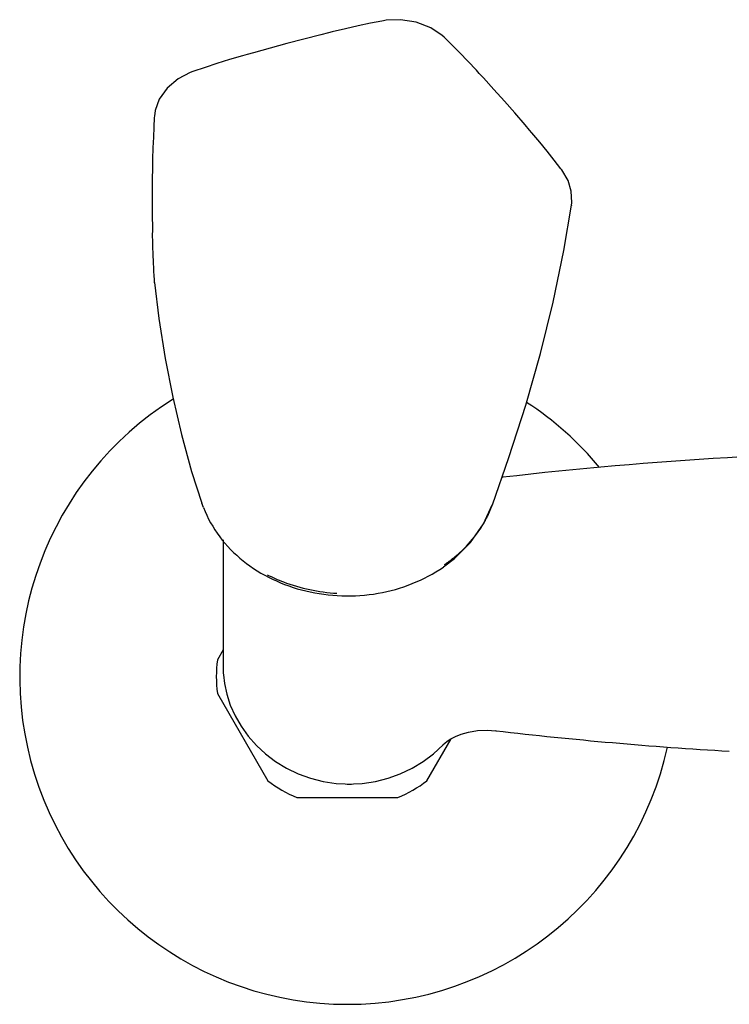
# Model space of a CAD drawing. Header units: millimetres. Extents: x -27 to 444, y -6 to 362.
# Tile 3 of 5: x -3 to 67, y 264 to 362. Entities that reach past the tile are written whole.
import ezdxf

# ---------------------------------------------------------------- set-up
doc = ezdxf.new("R2010")
doc.units = ezdxf.units.MM
doc.header["$LTSCALE"] = 23.1
doc.layers.get('0').update_dxf_attribs({"linetype": 'CONTINUOUS'})
doc.layers.add('ACHSEN', color=7, linetype='CONTINUOUS')

msp = doc.modelspace()

# ---------------------------------------------------------------- linework, layer by layer
at = {"color": 7, "linetype": 'CONTINUOUS'}
for p, q in [((27.268, 360.283), (27.268, 360.283)), ((51.382, 343.186), (51.38, 343.175)), ((10.01, 335.731), (9.984, 336.27)), ((10.026, 335.512), (10.01, 335.731)), ((10.029, 335.488), (10.026, 335.512)), ((44.585, 316.202), (44.495, 316.197)), ((44.584, 316.201), (44.581, 316.201)), ((14.877, 313.194), (14.719, 313.623)), ((43.527, 313.461), (43.064, 312.36)), ((16.843, 310.009), (16.825, 297.327)), ((38.674, 307.297), (38.679, 307.301)), ((16.828, 299.073), (16.263, 298.095)), ((16.825, 297.327), (16.825, 297.326)), ((16.263, 294.755), (21.263, 286.095)), ((43.897, 291.068), (43.892, 291.068)), ((37.047, 286.095), (39.456, 290.267)), ((38.645, 289.667), (38.645, 289.667)), ((24.155, 284.425), (34.155, 284.425))]:
    msp.add_line(p, q, dxfattribs=at)
for points in [[(32.742, 361.492), (32.583, 361.462), (31.432, 361.235), (30.222, 360.979), (28.956, 360.692), (27.633, 360.373), (27.268, 360.283)], [(38.741, 359.862), (38.547, 360.04), (37.436, 360.785), (35.991, 361.338), (34.425, 361.593), (32.992, 361.534), (32.741, 361.492)], [(27.268, 360.283), (26.509, 360.093), (24.827, 359.664), (23.155, 359.224), (21.493, 358.775), (19.841, 358.317), (19.201, 358.136)], [(42.233, 356.268), (41.951, 356.573), (41.113, 357.465), (40.304, 358.304), (39.527, 359.088), (38.737, 359.866)], [(19.201, 358.136), (18.759, 358.009), (17.457, 357.629), (16.216, 357.247), (15.035, 356.865), (13.839, 356.461)], [(13.839, 356.461), (13.555, 356.355), (12.37, 355.723), (11.296, 354.798), (10.504, 353.696), (10.087, 352.584), (10.009, 352.007)], [(47.225, 350.639), (46.772, 351.169), (45.753, 352.346), (44.725, 353.513), (43.689, 354.672), (42.644, 355.821), (42.233, 356.268)], [(10.009, 352.007), (10.002, 351.878), (9.954, 350.942), (9.909, 349.941), (9.869, 348.878), (9.837, 347.757), (9.83, 347.45)], [(50.428, 346.685), (50.335, 346.805), (49.671, 347.658), (48.969, 348.541), (48.226, 349.449), (47.442, 350.384), (47.225, 350.639)], [(51.38, 343.175), (51.414, 343.462), (51.365, 344.571), (51.043, 345.646), (50.428, 346.685)], [(43.536, 313.463), (45.181, 318.153), (46.853, 323.368), (48.306, 328.481), (49.562, 333.57), (50.628, 338.709), (51.382, 343.186)], [(10.026, 335.512), (10.461, 331.969), (11.086, 327.979), (11.827, 324.15), (12.692, 320.441), (13.703, 316.788), (14.718, 313.621)], [(38.677, 307.305), (39.772, 308.14), (41.381, 309.74), (42.665, 311.569), (43.526, 313.468)], [(16.825, 297.326), (16.826, 297.183), (16.831, 296.973), (16.841, 296.761), (16.852, 296.595)], [(16.852, 296.595), (16.953, 295.746), (17.184, 294.675), (17.541, 293.588), (18.016, 292.525), (18.607, 291.502), (19.317, 290.517), (20.137, 289.593), (21.038, 288.762), (22.038, 288.009), (23.127, 287.347), (24.285, 286.792), (25.48, 286.358), (26.746, 286.036), (28.046, 285.84), (28.936, 285.781)], [(38.644, 289.665), (38.658, 289.68), (38.811, 289.82), (39.063, 290.017), (39.417, 290.247), (39.868, 290.484), (40.444, 290.718), (41.182, 290.93), (42.053, 291.076), (43.024, 291.123), (43.893, 291.068)], [(29.765, 285.781), (30.63, 285.837), (31.934, 286.03), (33.206, 286.351), (34.405, 286.783), (35.568, 287.339), (36.67, 288.008), (37.681, 288.77), (38.646, 289.668)]]:
    msp.add_lwpolyline(points, dxfattribs=at)
for centre, radius, start, end in [((163.814, 343.943), 154.023, 178.70703, 181.29298), ((89.155, -66.755), 385.542, 83.3606, 96.6394), ((32.615, 317.536), 11.662, 324.63101, 331.25524), ((33.003, 317.317), 11.217, 331.28393, 333.77385), ((32.282, 317.766), 12.068, 323.10983, 324.65646), ((30.656, 319.395), 14.377, 304.46011, 308.97887), ((29.155, 296.425), 13, 172.61986, 187.38014), ((89.155, 673.944), 385.542, 263.25846, 266.71057), ((29.155, 296.425), 13, 232.61986, 247.38014), ((29.355, 298.827), 13.052, 268.16223, 271.79866), ((29.155, 296.425), 13, 292.61986, 307.38014)]:
    msp.add_arc(centre, radius, start, end, dxfattribs=at)
for points, knots in [([(9.984, 336.27), (9.967, 336.624), (9.902, 338.021), (9.854, 339.419), (9.831, 340.463)], [0, 0, 0, 0, 0.253795, 1, 1, 1, 1]), ([(14.881, 313.195), (15.282, 312.169), (16.378, 310.21), (18.751, 307.793), (21.693, 305.974), (26.158, 304.403), (32.21, 304.199), (36.757, 305.976), (38.673, 307.297)], [0, 0, 0, 0, 0.119218, 0.239292, 0.362805, 0.490118, 0.748172, 1, 1, 1, 1]), ([(39.7, 308.218), (39.912, 308.39), (40.725, 309.088), (41.454, 309.883), (41.933, 310.522)], [0, 0, 0, 0, 0.254779, 1, 1, 1, 1]), ([(21.2, 306.54), (21.724, 306.272), (23.915, 305.298), (26.312, 304.802), (28.116, 304.699)], [0, 0, 0, 0, 0.245608, 1, 1, 1, 1])]:
    msp.add_open_spline(points, degree=3, knots=knots, dxfattribs=at)
at = {"layer": 'ACHSEN', "color": 7, "linetype": 'CONTINUOUS'}
for start, end in [(122.12799, 347.59077), (39.67743, 56.84574)]:
    msp.add_arc((29.155, 296.425), 32.5, start, end, dxfattribs=at)

doc.saveas('drawing.dxf')
